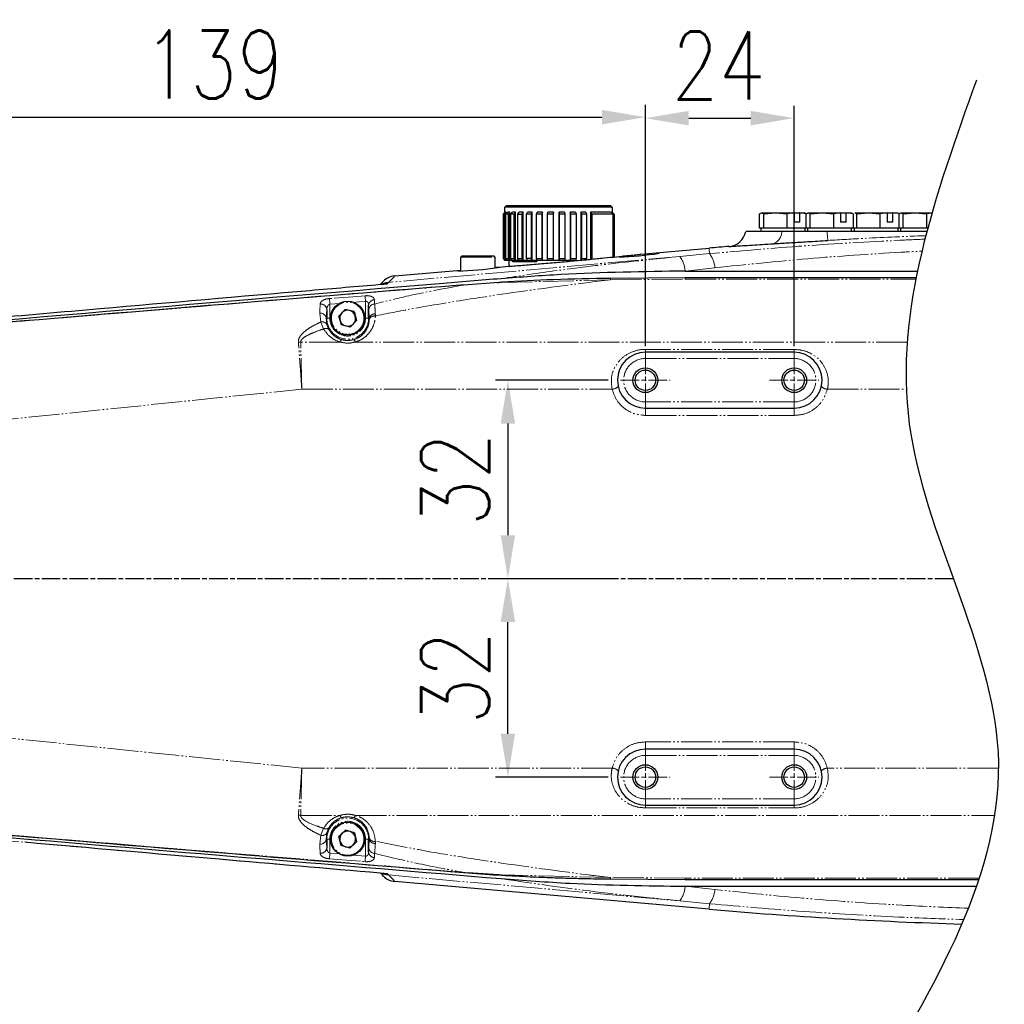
# Model space of a CAD drawing. Header units: millimetres. Extents: x 0 to 7327, y -11399 to -6123.
# Tile 72 of 87: x 2701 to 3177, y -7410 to -6933. Entities that reach past the tile are written whole.
import ezdxf

# ---------------------------------------------------------------- set-up
doc = ezdxf.new("R2010")
doc.units = ezdxf.units.MM
doc.linetypes.add('AM_ISO08W050', pattern=[18, 12, -1.5, 3, -1.5])
doc.linetypes.add('PHANTOM', pattern=[26.5, 20, -1.5, 1, -1.5, 1, -1.5])
for name, color, linetype, lineweight in [('AM_5', 3, 'Continuous', 25), ('AM_7', 4, 'AM_ISO08W050', 25), ('Center', 4, 'AM_ISO08W050', 13), ('LineThick', 7, 'Continuous', 30)]:
    doc.layers.add(name, color=color, linetype=linetype, lineweight=lineweight)
doc.styles.add('HHI_Dims', font='simplex.shx', dxfattribs={"width": 0.8, "bigfont": 'whgtxt.shx'})
doc.dimstyles.new('HHI_Standard$0', dxfattribs={"dimtxt": 3.5, "dimasz": 3.5, "dimexe": 1, "dimexo": 1, "dimgap": 1.5, "dimtad": 1, "dimdec": 0, "dimdsep": 46, "dimtxsty": 'HHI_Dims', "dimcen": 0, "dimclrd": 1, "dimclre": 1, "dimclrt": 1, "dimadec": 3, "dimazin": 2, "dimtp": 0.1, "dimtm": 0.1, "dimtfac": 0.65, "dimtdec": 0, "dimtmove": 0, "dimatfit": 3, "dimldrblk": 'OPEN30', "dimfxl": 1, "dimlwd": -1, "dimlwe": -1, "dimarcsym": 1})

# ---------------------------------------------------------------- blocks, each defined once
blk = doc.blocks.new('A$C5E955B68')
at = {"color": 7, "linetype": 'Continuous', "lineweight": 25}
for p, q in [((889.74, 578.48), (890.54, 579.28)), ((889.74, 575.08), (889.74, 578.48)), ((958.94, 578.48), (889.74, 578.48)), ((949.27, 579.28), (890.54, 579.28)), ((958.14, 579.28), (949.27, 579.28)), ((958.14, 579.28), (958.94, 578.48)), ((958.94, 578.48), (958.94, 575.08)), ((889.74, 575.08), (888.54, 573.88)), ((888.54, 573.88), (888.54, 545.28)), ((888.78, 573.88), (889.97, 575.08)), ((889.38, 573.88), (888.78, 573.88)), ((888.78, 545.28), (888.78, 573.88)), ((890.56, 575.08), (889.38, 573.88)), ((889.38, 573.88), (889.38, 545.28)), ((889.74, 574.86), (889.74, 575.08)), ((890.56, 575.08), (889.97, 575.08)), ((890.42, 573.88), (891.54, 575.08)), ((891.74, 573.88), (890.42, 573.88)), ((890.42, 545.28), (890.42, 573.88)), ((890.56, 574.04), (890.56, 575.08)), ((892.86, 575.08), (891.54, 575.08)), ((892.86, 575.08), (891.74, 573.88)), ((891.74, 573.88), (891.74, 545.28)), ((892.86, 544.08), (892.86, 575.08)), ((893.54, 573.88), (894.54, 575.08)), ((895.53, 573.88), (893.54, 573.88)), ((893.54, 545.28), (893.54, 573.88)), ((896.53, 575.08), (894.54, 575.08)), ((896.53, 575.08), (895.53, 573.88)), ((895.53, 573.88), (895.53, 545.28)), ((896.53, 544.08), (896.53, 575.08)), ((898.01, 573.88), (898.85, 575.08)), ((898.01, 573.88), (900.58, 573.88)), ((898.01, 545.28), (898.01, 573.88)), ((901.42, 575.08), (898.85, 575.08)), ((901.42, 575.08), (900.58, 573.88)), ((900.58, 573.88), (900.58, 545.28)), ((901.42, 544.08), (901.42, 575.08)), ((903.63, 573.88), (904.27, 575.08)), ((906.66, 573.88), (903.63, 573.88)), ((903.63, 545.28), (903.63, 573.88)), ((907.31, 575.08), (904.27, 575.08)), ((907.31, 575.08), (906.66, 573.88)), ((906.66, 573.88), (906.66, 545.28)), ((907.31, 544.08), (907.31, 575.08)), ((910.15, 573.88), (910.57, 575.08)), ((913.52, 573.88), (910.15, 573.88)), ((910.15, 545.28), (910.15, 573.88)), ((913.94, 575.08), (910.57, 575.08)), ((913.94, 575.08), (913.52, 573.88)), ((913.52, 573.88), (913.52, 545.28)), ((913.94, 544.08), (913.94, 575.08)), ((917.29, 573.88), (917.47, 575.08)), ((920.85, 573.88), (917.29, 573.88)), ((917.29, 545.28), (917.29, 573.88)), ((921.03, 575.08), (917.47, 575.08)), ((921.03, 575.08), (920.85, 573.88)), ((920.85, 573.88), (920.85, 545.28)), ((921.03, 544.08), (921.03, 575.08)), ((924.67, 575.08), (924.67, 544.08)), ((928.26, 575.08), (924.67, 575.08)), ((924.74, 573.88), (924.67, 575.08)), ((928.34, 573.88), (924.74, 573.88)), ((924.74, 545.28), (924.74, 573.88)), ((928.26, 575.08), (928.34, 573.88)), ((928.34, 573.88), (928.34, 545.28)), ((931.86, 575.08), (931.86, 544.08)), ((935.33, 575.08), (931.86, 575.08)), ((932.18, 573.88), (931.86, 575.08)), ((935.65, 573.88), (932.18, 573.88)), ((932.18, 545.28), (932.18, 573.88)), ((935.33, 575.08), (935.65, 573.88)), ((935.65, 573.88), (935.65, 545.28)), ((938.71, 575.08), (938.71, 544.08)), ((941.91, 575.08), (938.71, 575.08)), ((939.27, 573.88), (938.71, 575.08)), ((942.46, 573.88), (939.27, 573.88)), ((939.27, 545.28), (939.27, 573.88)), ((941.91, 575.08), (942.46, 573.88)), ((942.46, 573.88), (942.46, 545.28)), ((944.94, 575.08), (944.94, 544.79)), ((958.25, 575.08), (944.94, 575.08)), ((946.02, 573.88), (944.94, 575.08)), ((959.33, 573.88), (946.02, 573.88)), ((946.02, 545.28), (946.02, 573.88)), ((958.25, 575.08), (959.33, 573.88)), ((958.79, 575.08), (958.79, 574.49)), ((958.79, 575.08), (958.94, 575.08)), ((959.99, 573.88), (958.79, 575.08)), ((958.94, 575.08), (960.14, 573.88)), ((959.33, 573.88), (959.33, 546.2)), ((959.99, 546.27), (959.99, 573.88)), ((959.99, 573.88), (960.14, 573.88)), ((960.14, 573.88), (960.14, 546.28)), ((1053.97, 574.18), (1055.35, 574.76)), ((1053.97, 564.76), (1053.97, 574.18)), ((1055.35, 574.76), (1056.72, 574.18)), ((1055.35, 574.76), (1064.31, 574.76)), ((1056.72, 574.18), (1064.31, 574.76)), ((1056.72, 564.76), (1056.72, 574.18)), ((1064.31, 574.76), (1071.9, 574.18)), ((1064.31, 574.76), (1076.13, 574.76)), ((1076.26, 574.71), (1071.9, 574.18)), ((1071.9, 564.76), (1071.9, 574.18)), ((1076.13, 574.76), (1076.26, 574.71)), ((1076.13, 574.76), (1079.82, 574.76)), ((1076.26, 574.71), (1076.26, 568.76)), ((1079.95, 574.71), (1079.82, 574.76)), ((1079.82, 574.76), (1083.13, 574.76)), ((1084.31, 574.18), (1079.95, 574.71)), ((1079.95, 568.76), (1079.95, 574.71)), ((1084.14, 574.25), (1082.94, 574.76)), ((1083.97, 574.18), (1085.35, 574.76)), ((1083.97, 564.76), (1083.97, 574.18)), ((1085.35, 574.76), (1086.72, 574.18)), ((1085.35, 574.76), (1094.31, 574.76)), ((1086.72, 574.18), (1094.31, 574.76)), ((1086.72, 564.76), (1086.72, 574.18)), ((1094.31, 574.76), (1101.9, 574.18)), ((1094.31, 574.76), (1106.13, 574.76)), ((1106.26, 574.71), (1101.9, 574.18)), ((1101.9, 564.76), (1101.9, 574.18)), ((1106.13, 574.76), (1106.26, 574.71)), ((1106.13, 574.76), (1109.82, 574.76)), ((1106.26, 574.71), (1106.26, 568.76)), ((1109.95, 574.71), (1109.82, 574.76)), ((1109.82, 574.76), (1113.13, 574.76)), ((1114.31, 574.18), (1109.95, 574.71)), ((1109.95, 568.76), (1109.95, 574.71)), ((1114.31, 574.18), (1112.94, 574.76)), ((1114.31, 574.18), (1114.31, 564.76)), ((1115.35, 574.76), (1116.72, 574.18)), ((1115.35, 574.76), (1124.31, 574.76)), ((1116.72, 574.18), (1124.31, 574.76)), ((1116.72, 564.76), (1116.72, 574.18)), ((1124.31, 574.76), (1131.9, 574.18)), ((1124.31, 574.76), (1136.13, 574.76)), ((1136.26, 574.71), (1131.9, 574.18)), ((1131.9, 564.76), (1131.9, 574.18)), ((1136.13, 574.76), (1136.26, 574.71)), ((1136.13, 574.76), (1139.82, 574.76)), ((1136.26, 574.71), (1136.26, 568.76)), ((1139.95, 574.71), (1139.82, 574.76)), ((1139.82, 574.76), (1143.13, 574.76)), ((1143.99, 574.22), (1139.95, 574.71)), ((1139.95, 568.76), (1139.95, 574.71)), ((1143.97, 574.18), (1145.35, 574.76)), ((1143.97, 564.76), (1143.97, 574.18)), ((1145.35, 574.76), (1146.72, 574.18)), ((1145.35, 574.76), (1154.31, 574.76)), ((1146.72, 574.18), (1154.31, 574.76)), ((1146.72, 564.76), (1146.72, 574.18)), ((1154.31, 574.76), (1161.9, 574.18)), ((1154.31, 574.76), (1165.26, 574.76)), ((1165.21, 574.58), (1161.9, 574.18)), ((1161.9, 564.76), (1161.9, 574.18)), ((1079.95, 568.76), (1076.26, 568.76)), ((1109.95, 568.76), (1106.26, 568.76)), ((1139.95, 568.76), (1136.26, 568.76)), ((1055.35, 564.76), (1053.97, 564.76)), ((1055.14, 562.76), (1055.14, 564.76)), ((1056.72, 564.76), (1055.35, 564.76)), ((1064.31, 564.76), (1056.72, 564.76)), ((1071.9, 564.76), (1064.31, 564.76)), ((1078.11, 564.76), (1071.9, 564.76)), ((1083.97, 564.76), (1078.11, 564.76)), ((1083.14, 564.76), (1083.14, 562.76)), ((1085.35, 564.76), (1083.97, 564.76)), ((1085.14, 562.76), (1085.14, 564.76)), ((1086.72, 564.76), (1085.35, 564.76)), ((1094.31, 564.76), (1086.72, 564.76)), ((1101.9, 564.76), (1094.31, 564.76)), ((1108.11, 564.76), (1101.9, 564.76)), ((1114.31, 564.76), (1108.11, 564.76)), ((1113.14, 564.76), (1113.14, 562.76)), ((1115.35, 564.76), (1114.31, 564.76)), ((1115.14, 562.76), (1115.14, 564.76)), ((1116.72, 564.76), (1115.35, 564.76)), ((1124.31, 564.76), (1116.72, 564.76)), ((1131.9, 564.76), (1124.31, 564.76)), ((1138.11, 564.76), (1131.9, 564.76)), ((1143.97, 564.76), (1138.11, 564.76)), ((1143.14, 564.76), (1143.14, 562.76)), ((1145.35, 564.76), (1143.97, 564.76)), ((1145.14, 562.76), (1145.14, 564.76)), ((1146.72, 564.76), (1145.35, 564.76)), ((1154.31, 564.76), (1146.72, 564.76)), ((1161.9, 564.76), (1154.31, 564.76)), ((1162.48, 564.76), (1161.9, 564.76)), ((882.74, 546.76), (861.94, 546.76)), ((970.28, 546.76), (965.94, 546.76)), ((977.37, 548.06), (1021.4, 551.94)), ((861.34, 537.25), (861.34, 546.16)), ((883.34, 546.16), (883.34, 539.19)), ((888.54, 545.28), (889.74, 544.08)), ((888.78, 545.28), (889.38, 545.28)), ((889.97, 544.08), (888.78, 545.28)), ((889.38, 545.28), (890.56, 544.08)), ((889.74, 544.08), (889.74, 544.31)), ((889.97, 544.08), (889.74, 544.08)), ((890.56, 544.08), (889.97, 544.08)), ((890.42, 545.28), (891.74, 545.28)), ((891.54, 544.08), (890.42, 545.28)), ((890.56, 544.08), (890.56, 545.13)), ((891.54, 544.08), (890.56, 544.08)), ((892.86, 544.08), (891.54, 544.08)), ((891.74, 545.28), (892.86, 544.08)), ((892.54, 540.28), (892.54, 544.08)), ((894.54, 544.08), (892.86, 544.08)), ((893.54, 545.28), (895.53, 545.28)), ((894.54, 544.08), (893.54, 545.28)), ((896.53, 544.08), (894.54, 544.08)), ((895.15, 543.28), (909.91, 543.28)), ((895.53, 545.28), (896.53, 544.08)), ((898.85, 544.08), (896.53, 544.08)), ((898.01, 545.28), (900.58, 545.28)), ((898.85, 544.08), (898.01, 545.28)), ((901.42, 544.08), (898.85, 544.08)), ((900.58, 545.28), (901.42, 544.08)), ((904.27, 544.08), (901.42, 544.08)), ((906.66, 545.28), (903.63, 545.28)), ((904.27, 544.08), (903.63, 545.28)), ((907.31, 544.08), (904.27, 544.08)), ((906.66, 545.28), (907.31, 544.08)), ((910.57, 544.08), (907.31, 544.08)), ((910.15, 545.28), (913.52, 545.28)), ((910.57, 544.08), (910.15, 545.28)), ((913.94, 544.08), (910.57, 544.08)), ((913.52, 545.28), (913.94, 544.08)), ((917.47, 544.08), (913.94, 544.08)), ((917.29, 545.28), (920.85, 545.28)), ((917.47, 544.08), (917.29, 545.28)), ((921.03, 544.08), (917.47, 544.08)), ((920.85, 545.28), (921.03, 544.08)), ((924.67, 544.08), (921.03, 544.08)), ((924.67, 544.08), (924.74, 545.28)), ((928.26, 544.08), (924.67, 544.08)), ((924.74, 545.28), (928.34, 545.28)), ((928.34, 545.28), (928.26, 544.08)), ((931.86, 544.08), (928.26, 544.08)), ((931.86, 544.08), (932.18, 545.28)), ((935.33, 544.08), (931.86, 544.08)), ((932.18, 545.28), (935.65, 545.28)), ((935.65, 545.28), (935.33, 544.08)), ((938.71, 544.08), (939.27, 545.28)), ((939.27, 545.28), (942.46, 545.28)), ((942.46, 545.28), (941.91, 544.08)), ((818.81, 534.1), (861.34, 537.84)), ((1005.94, 537.2), (1155.88, 537.2)), ((811.37, 530.63), (809.55, 528.81)), ((863.22, 528.4), (885.73, 530.11)), ((885.73, 530.12), (887.59, 530.23)), ((957.79, 532.65), (1005.94, 532.94)), ((1005.92, 532.94), (1155.02, 532.94)), ((801.83, 506.76), (801.83, 515.16)), ((774.86, 512.42), (774.86, 506.76)), ((786.67, 512.43), (782.6, 508.15)), ((784.27, 502.48), (782.6, 508.15)), ((792.42, 511.04), (786.67, 512.43)), ((792.42, 511.04), (794.09, 505.37)), ((790.01, 501.09), (784.27, 502.48)), ((790.01, 501.09), (794.09, 505.37)), ((1076.34, 484.76), (980.34, 484.76)), ((980.34, 448.76), (1076.34, 448.76)), ((1076.34, 228.76), (980.34, 228.76)), ((980.34, 192.76), (1076.34, 192.76)), ((787, 176.52), (782.68, 172.47)), ((784.03, 166.72), (782.68, 172.47)), ((792.66, 174.8), (787, 176.52)), ((792.66, 174.8), (794, 169.05)), ((774.86, 170.76), (774.86, 165.1)), ((789.69, 165), (784.03, 166.72)), ((789.69, 165), (794, 169.05)), ((801.83, 162.36), (801.83, 170.76)), ((887.59, 147.29), (885.73, 147.4)), ((1021.4, 125.58), (818.81, 143.42)), ((1005.94, 144.58), (957.79, 144.87)), ((1195.33, 144.58), (1005.92, 144.58)), ((1005.94, 140.32), (1193.89, 140.32))]:
    blk.add_line(p, q, dxfattribs=at)
at = {"color": 8, "linetype": 'PHANTOM', "lineweight": 18}
for p, q in [((1002.52, 546.62), (814.59, 529.87)), ((1021.71, 548.42), (1002.52, 546.62)), ((861.34, 546.16), (882.67, 546.16)), ((882.67, 546.16), (883.34, 546.16)), ((1005.94, 537.2), (1006.02, 537.21)), ((1006.02, 537.21), (1025.21, 539.33)), ((812.23, 529.42), (810.7, 528.83)), ((813.9, 529.03), (814.59, 529.87)), ((863.24, 528.22), (885.76, 529.68)), ((885.76, 529.68), (887.62, 529.78)), ((887.62, 529.78), (957.83, 531.6)), ((957.83, 531.6), (1005.94, 531.9)), ((1005.94, 531.9), (1154.81, 531.9)), ((776.85, 515.82), (783.39, 516.34)), ((776.85, 506.76), (776.85, 515.82)), ((791.7, 517.01), (799.83, 517.66)), ((799.83, 517.66), (799.83, 506.76)), ((801.83, 515.16), (801.97, 512.6)), ((805.72, 515.93), (805.56, 518.62)), ((770.32, 509.95), (770.94, 504.3)), ((774.55, 506.76), (774.86, 512.42)), ((801.97, 512.6), (802.22, 506.76)), ((806.21, 508.2), (806.18, 509.47)), ((770.94, 504.3), (772.83, 499.82)), ((774.86, 506.76), (774.55, 506.76)), ((774.97, 502.59), (774.55, 506.76)), ((774.86, 506.76), (776.85, 506.76)), ((776.25, 499.43), (774.97, 502.59)), ((801.83, 506.76), (799.83, 506.76)), ((801.83, 506.76), (802.22, 506.76)), ((802.22, 506.76), (802.22, 505.87)), ((783.39, 491.42), (758, 491.42)), ((1149.25, 491.42), (793.29, 491.42)), ((980.34, 484.76), (980.34, 486.66)), ((1076.34, 486.66), (980.34, 486.66)), ((980.34, 480.76), (980.34, 484.76)), ((1076.34, 484.76), (1076.34, 486.66)), ((1076.34, 480.76), (1076.34, 484.76)), ((980.34, 480.76), (1076.34, 480.76)), ((424.34, 426.67), (758.74, 460.98)), ((758.74, 460.98), (958.91, 460.98)), ((1097.77, 460.98), (1148.66, 460.98)), ((980.34, 448.76), (980.34, 452.76)), ((1076.34, 452.76), (980.34, 452.76)), ((1076.34, 448.76), (1076.34, 452.76)), ((980.34, 444.06), (980.34, 448.76)), ((1076.34, 444.06), (1076.34, 448.76)), ((980.34, 444.06), (1076.34, 444.06)), ((758.74, 216.54), (424.34, 250.85)), ((1076.34, 233.46), (980.34, 233.46)), ((980.34, 233.46), (980.34, 228.76)), ((980.34, 224.76), (980.34, 228.76)), ((1076.34, 228.76), (1076.34, 233.46)), ((1076.34, 224.76), (1076.34, 228.76)), ((980.34, 224.76), (1076.34, 224.76)), ((958.91, 216.54), (758.74, 216.54)), ((1208.06, 216.54), (1097.77, 216.54)), ((1076.34, 196.76), (980.34, 196.76)), ((980.34, 192.76), (980.34, 196.76)), ((980.34, 190.86), (980.34, 192.76)), ((980.34, 190.86), (1076.34, 190.86)), ((1076.34, 192.76), (1076.34, 196.76)), ((1076.34, 192.76), (1076.34, 190.86)), ((758, 186.1), (783.39, 186.1)), ((793.29, 186.1), (1205.58, 186.1)), ((774.97, 174.93), (776.25, 178.09)), ((863.24, 149.3), (569.32, 173.4)), ((770.94, 173.22), (770.32, 167.57)), ((772.83, 177.69), (770.94, 173.22)), ((774.55, 170.76), (774.97, 174.93)), ((802.22, 171.65), (802.22, 170.76)), ((774.86, 170.76), (774.55, 170.76)), ((774.86, 165.1), (774.55, 170.76)), ((774.86, 170.76), (776.85, 170.76)), ((776.85, 161.7), (776.85, 170.76)), ((801.83, 170.76), (799.83, 170.76)), ((799.83, 170.76), (799.83, 159.86)), ((801.83, 170.76), (802.22, 170.76)), ((802.22, 170.76), (801.97, 164.92)), ((806.18, 168.04), (806.21, 169.32)), ((783.02, 161.21), (776.85, 161.7)), ((799.83, 159.86), (792.1, 160.48)), ((801.97, 164.92), (801.83, 162.36)), ((805.56, 158.9), (805.72, 161.59)), ((814.59, 147.65), (813.9, 148.49)), ((814.59, 147.65), (1002.52, 130.9)), ((885.76, 147.84), (863.24, 149.3)), ((887.62, 147.74), (885.76, 147.84)), ((957.83, 145.92), (887.62, 147.74)), ((1005.94, 145.62), (957.83, 145.92)), ((1195.68, 145.62), (1005.94, 145.62)), ((1006.02, 140.31), (1005.94, 140.32)), ((1025.21, 138.19), (1006.02, 140.31)), ((1002.52, 130.9), (1021.71, 129.1))]:
    blk.add_line(p, q, dxfattribs=at)
at = {"color": 8, "linetype": 'PHANTOM', "lineweight": 18, "flags": 128}
for points in [[(1021.4, 551.94), (1021.46, 551.33), (1021.71, 548.42)], [(814.59, 529.87), (818.04, 533.33), (818.81, 534.1)], [(799.54, 521.29), (791.57, 520.65), (776.56, 519.45)], [(799.54, 521.29), (799.56, 521.01), (799.59, 520.67), (799.62, 520.27), (799.66, 519.82), (799.7, 519.32), (799.74, 518.79), (799.78, 518.23), (799.83, 517.66)], [(776.56, 519.45), (776.58, 519.18), (776.61, 518.84), (776.64, 518.44), (776.68, 517.98), (776.72, 517.48), (776.76, 516.95), (776.81, 516.39), (776.85, 515.82)], [(776.56, 158.07), (776.58, 158.34), (776.61, 158.68), (776.64, 159.08), (776.68, 159.54), (776.72, 160.04), (776.76, 160.57), (776.81, 161.13), (776.85, 161.7)], [(799.54, 156.23), (799.56, 156.51), (799.59, 156.85), (799.62, 157.25), (799.66, 157.7), (799.7, 158.2), (799.74, 158.73), (799.78, 159.29), (799.83, 159.86)], [(776.56, 158.07), (784.54, 157.43), (799.54, 156.23)], [(818.81, 143.42), (818.04, 144.19), (814.59, 147.65)], [(863.24, 149.3), (863.22, 149.04), (863.21, 149)], [(1021.71, 129.1), (1021.46, 126.19), (1021.4, 125.58)]]:
    blk.add_lwpolyline(points, dxfattribs=at)
at = {"color": 7, "linetype": 'Continuous', "lineweight": 25, "flags": 128}
for points in [[(863.24, 528.22), (863.22, 528.48), (863.21, 528.52)], [(810.08, 148.18), (810.89, 147.37), (811.37, 146.89)]]:
    blk.add_lwpolyline(points, dxfattribs=at)
at = {"color": 7, "linetype": 'Continuous', "lineweight": 25}
for centre, radius in [((788.34, 506.76), 11), ((980.34, 466.76), 8), ((980.34, 466.76), 6.6), ((1076.34, 466.76), 8), ((1076.34, 466.76), 6.6), ((980.34, 210.76), 8), ((980.34, 210.76), 6.6), ((1076.34, 210.76), 8), ((1076.34, 210.76), 6.6), ((788.34, 170.76), 11)]:
    blk.add_circle(centre, radius, dxfattribs=at)
at = {"color": 8, "linetype": 'PHANTOM', "lineweight": 18}
for centre in [(788.34, 506.76), (788.34, 170.76)]:
    blk.add_circle(centre, 10.4, dxfattribs=at)
at = {"color": 7, "linetype": 'Continuous', "lineweight": 25}
for centre, radius, start, end in [((1033.34, 565.01), 12, 273.5245, 349.33015), ((1267.05, -2237.26), 2800, 94.76486, 95.03327), ((861.94, 546.16), 0.6, 90, 180), ((882.74, 546.16), 0.6, 0, 90), ((957.64, 759.04), 212.76, 271.53651, 278.52776), ((819.86, 522.14), 12, 97.88053, 135), ((853.65, 749.76), 212.63, 271.53456, 278.52977), ((788.34, 506.76), 5.12, 136.41984, 196.41984), ((788.34, 506.76), 5.12, 76.41984, 136.41984), ((788.34, 506.76), 5.12, 16.41984, 76.41984), ((788.34, 506.76), 5.12, 316.41984, 16.41984), ((788.34, 506.76), 5.12, 196.41984, 256.41984), ((788.34, 506.76), 5.12, 256.41984, 316.41984), ((980.34, 466.76), 18, 90, 270), ((1076.34, 466.76), 18, 270, 90), ((980.34, 210.76), 18, 90, 270), ((1076.34, 210.76), 18, 270, 90), ((788.34, 170.76), 5.12, 133.14413, 193.14413), ((788.34, 170.76), 5.12, 73.14413, 133.14413), ((788.34, 170.76), 5.12, 13.14413, 73.14413), ((788.34, 170.76), 5.12, 313.14413, 13.14413), ((788.34, 170.76), 5.12, 193.14413, 253.14413), ((788.34, 170.76), 5.12, 253.14413, 313.14413), ((819.86, 155.38), 12, 225, 264.45556), ((1267.05, 2914.78), 2800, 264.9669, 268.3095)]:
    blk.add_arc(centre, radius, start, end, dxfattribs=at)
at = {"color": 8, "linetype": 'PHANTOM', "lineweight": 18}
for centre, radius, start, end in [((1060, 562.65), 8.33, 289.42498, 0.76011), ((1203.89, 568.32), 106.44, 182.99556, 186.13707), ((987.6, 535.71), 18.48, 4.63905, 36.18696), ((1007.89, 537.87), 17.38, 4.79238, 37.35972), ((805.76, 549.16), 20.77, 283.53798, 288.13903), ((815.6, 517.96), 11.95, 94.84679, 106.38728), ((770.99, 512.04), 3.88, 5.61092, 95.98029), ((805.62, 514.82), 3.8, 90.91099, 174.90077), ((805.7, 512.18), 3.75, 89.77946, 173.54105), ((770.79, 506.17), 3.81, 8.93867, 97.09127), ((805.75, 505.85), 3.65, 83.3495, 165.52205), ((805.6, 504.66), 3.59, 80.26259, 160.45787), ((771.9, 500.97), 3.47, 27.82067, 105.93589), ((788.34, 506.76), 13.49, 180, 0), ((788.34, 506.76), 11.49, 180, 0), ((774.26, 497.22), 2.97, 47.99837, 118.85094), ((760.27, 423.55), 67.91, 91.91771, 93.16162), ((785.75, 490.88), 2.42, 121.92096, 167.13705), ((790.94, 490.88), 2.41, 12.84863, 58.09336), ((980.34, 466.76), 14, 90, 270), ((1076.34, 466.76), 14, 270, 90), ((958.59, 466.99), 6.02, 273.08634, 314.50578), ((1098.1, 466.99), 6.02, 225.4938, 266.91537), ((980.34, 210.76), 14, 90, 270), ((1076.34, 210.76), 14, 270, 90), ((958.59, 210.53), 6.02, 45.49422, 86.91366), ((1098.1, 210.53), 6.02, 93.08463, 134.5062), ((760.27, 253.97), 67.91, 266.83838, 268.08229), ((788.34, 170.76), 13.49, 360, 180), ((785.75, 186.64), 2.41, 192.84881, 238.10172), ((790.94, 186.64), 2.41, 301.88397, 347.1655), ((774.26, 180.3), 2.97, 241.15386, 311.99684), ((788.34, 170.76), 11.49, 360, 180), ((771.9, 176.55), 3.47, 254.05442, 332.18328), ((805.6, 172.85), 3.59, 199.53705, 279.74249), ((770.79, 171.35), 3.81, 262.90873, 351.06133), ((805.75, 171.67), 3.65, 194.48463, 276.64383), ((770.99, 165.48), 3.88, 264.01439, 354.3944), ((805.62, 162.7), 3.8, 185.09961, 269.09256), ((805.7, 165.34), 3.75, 186.45864, 270.21677), ((806.04, 129.35), 19.74, 71.73925, 76.51369), ((815.6, 159.58), 11.97, 253.62252, 265.14341), ((987.6, 141.81), 18.48, 323.81481, 355.36012), ((1007.89, 139.65), 17.38, 322.64088, 355.20802)]:
    blk.add_arc(centre, radius, start, end, dxfattribs=at)
at = {"color": 1}
blk.add_spline([(1193.95, 660.42), (1150.58, 438.58), (1207.81, 226.86), (1121.24, 0)], degree=3, dxfattribs=at)
at = {"color": 7, "linetype": 'Continuous', "lineweight": 25}
for points, knots in [([(1068.33, 562.76), (1065.91, 562.76), (1061.06, 562.76), (1055.1, 562.76), (1050.35, 562.76), (1047.07, 562.76), (1045.31, 562.76), (1045.3, 562.76), (1045.3, 562.76)], [0, 0, 0, 0, 0.1770651, 0.3541188, 0.5308217, 0.7075149, 0.8818446, 1, 1, 1, 1]), ([(1097.6, 562.76), (1094.62, 562.76), (1088.56, 562.76), (1078.46, 562.76), (1072.07, 562.76), (1068.33, 562.76)], [0, 0, 0, 0, 0.28777, 0.583895, 1, 1, 1, 1]), ([(1034.47, 553.06), (1034.43, 553.06), (1034.15, 553.04), (1035.37, 553.11), (1038.18, 553.29), (1042.92, 553.58), (1050.44, 554.04), (1058.04, 554.5), (1062.77, 554.79)], [0, 0, 0, 0, 0.028566, 0.197294, 0.370914, 0.539651, 0.713269, 1, 1, 1, 1]), ([(1062.77, 554.79), (1063.57, 554.84), (1067.31, 555.07), (1074.58, 555.51), (1085.64, 556.19), (1093.65, 556.68), (1098.07, 556.94)], [0, 0, 0, 0, 0.076666, 0.357331, 0.646248, 1, 1, 1, 1]), ([(883.34, 539.58), (884.32, 539.65), (887.44, 539.88), (894.32, 540.41), (903.52, 541.14), (913.61, 541.97), (924.05, 542.87), (934.51, 543.81), (944.56, 544.75), (953.83, 545.65), (961.96, 546.46), (968.65, 547.15), (973.59, 547.66), (976.77, 548), (977.17, 548.04), (977.37, 548.06)], [0, 0, 0, 0, 0.036371, 0.116576, 0.197047, 0.277063, 0.357543, 0.437628, 0.517986, 0.598354, 0.678491, 0.759036, 0.839145, 0.919675, 1, 1, 1, 1]), ([(893.95, 544.08), (894.21, 543.76), (894.56, 543.33), (895.03, 543.29), (895.15, 543.28)], [0, 0, 0, 0, 0.736179, 1, 1, 1, 1]), ([(897.54, 543.28), (897.25, 543.33), (896.84, 543.39), (896.58, 543.92), (896.5, 544.08)], [0, 0, 0, 0, 0.702541, 1, 1, 1, 1]), ([(909.91, 543.28), (909.99, 543.29), (910.16, 543.31), (910.37, 543.45), (910.53, 543.65), (910.62, 543.88), (910.63, 544.02), (910.63, 544.08)], [0, 0, 0, 0, 0.214595, 0.42918, 0.643813, 0.858513, 1, 1, 1, 1]), ([(1005.94, 537.2), (979.26, 536.79), (939.67, 536.2), (900.2, 533.23), (887.33, 532.26)], [0, 0, 0, 0, 0.674051, 1, 1, 1, 1]), ([(887.33, 532.26), (874.07, 531.17), (717.49, 518.29), (560.95, 504.93), (417.67, 492.71)], [0, 0, 0, 0, 0.084689, 1, 1, 1, 1]), ([(417.84, 491.54), (422.06, 491.9), (532.11, 501.29), (680.56, 513.73), (824.83, 525.38), (863.22, 528.48)], [0, 0, 0, 0, 0.028405, 0.741446, 1, 1, 1, 1]), ([(481.55, 500.17), (530.55, 504.46), (624.72, 512.71), (734, 522.17), (795.78, 527.48), (812.4, 528.9), (813.9, 529.03)], [0, 0, 0, 0, 0.442369, 0.85007, 0.98642, 1, 1, 1, 1]), ([(809.34, 528.79), (809.48, 528.8), (810.02, 528.81), (810.36, 528.91), (810.61, 528.98)], [0, 0, 0, 0, 0.273436, 1, 1, 1, 1]), ([(810.65, 528.97), (810.66, 528.98), (810.68, 528.98), (810.65, 528.97), (810.64, 528.97)], [0, 0, 0, 0, 0.588241, 1, 1, 1, 1]), ([(887.59, 530.23), (898.74, 530.82), (922.12, 532.07), (945.54, 532.45), (957.79, 532.65)], [0, 0, 0, 0, 0.476832, 1, 1, 1, 1]), ([(417.67, 184.81), (470.81, 180.26), (627.34, 166.85), (783.91, 153.85), (887.33, 145.26)], [0, 0, 0, 0, 0.339469, 1, 1, 1, 1]), ([(863.21, 149), (769.56, 156.61), (671.99, 164.52), (574.44, 172.77), (570.52, 173.1)], [0, 0, 0, 0, 0.9597762, 1, 1, 1, 1]), ([(809.33, 148.84), (774.75, 151.79), (698.35, 158.3), (621.98, 165.04), (580.17, 168.73)], [0, 0, 0, 0, 0.452619, 1, 1, 1, 1]), ([(810.88, 148.49), (810.68, 148.55), (810.27, 148.67), (809.6, 148.68), (809.27, 148.69)], [0, 0, 0, 0, 0.508474, 1, 1, 1, 1]), ([(885.73, 147.4), (885.54, 147.41), (878.03, 147.85), (870.53, 148.44), (863.22, 149.02)], [0, 0, 0, 0, 0.025025, 1, 1, 1, 1]), ([(957.79, 144.87), (954.14, 144.92), (947.91, 144.99), (939.23, 145.17), (930.52, 145.39), (919.49, 145.74), (904.77, 146.33), (893.73, 146.95), (887.59, 147.29)], [0, 0, 0, 0, 0.15559, 0.266133, 0.370833, 0.527743, 0.737432, 1, 1, 1, 1]), ([(887.33, 145.26), (902.1, 144.16), (941.58, 141.23), (981.17, 140.67), (1005.94, 140.32)], [0, 0, 0, 0, 0.374128, 1, 1, 1, 1])]:
    blk.add_open_spline(points, degree=3, knots=knots, dxfattribs=at)
blk.add_open_spline([(1161.95, 562.76), (1140.5, 562.76), (1119.05, 562.76), (1097.6, 562.76)], degree=3, dxfattribs=at)
at = {"color": 8, "linetype": 'PHANTOM', "lineweight": 18}
for points, knots in [([(1098.07, 556.94), (1106.02, 557.41), (1127.06, 558.64), (1148.12, 559.52), (1161.22, 559.98)], [0, 0, 0, 0, 0.1873352, 0.4957392, 0.4957392, 0.4957392, 0.4957392]), ([(1160.65, 557.75), (1155.23, 557.53), (1129.28, 556.38), (1082.88, 553.74), (1042.1, 550.19), (1021.71, 548.42)], [0.4323875, 0.4323875, 0.4323875, 0.4323875, 0.4986075, 0.7492982, 1, 1, 1, 1]), ([(1002.52, 546.62), (976.18, 543.87), (937.61, 539.83), (899.43, 534.08), (887.33, 532.26)], [0, 0, 0, 0, 0.683111, 1, 1, 1, 1]), ([(1025.21, 539.33), (1045.14, 541.37), (1085, 545.47), (1129.63, 548.48), (1154.24, 549.79), (1158.74, 550.01)], [0, 0, 0, 0, 0.2491312, 0.4982475, 0.5539901, 0.5539901, 0.5539901, 0.5539901]), ([(417.86, 491.39), (515.81, 499.64), (664.25, 512.14), (812.73, 524.14), (863.24, 528.22)], [0, 0, 0, 0, 0.659867, 1, 1, 1, 1]), ([(863.24, 528.22), (851.88, 526.13), (832.52, 522.57), (813.56, 517.87), (805.72, 515.93)], [0, 0, 0, 0, 0.586645, 1, 1, 1, 1]), ([(806.21, 508.2), (806.38, 508.24), (814.96, 510.04), (836.16, 514.09), (876.21, 520.69), (918.19, 526.64), (947.53, 530.31), (957.83, 531.6)], [0, 0, 0, 0, 0.003435, 0.172006, 0.42312, 0.797392, 1, 1, 1, 1]), ([(809.34, 528.7), (810.44, 528.81), (811.92, 528.97), (813.44, 529.02), (813.87, 529.03), (813.9, 529.03)], [0, 0, 0, 0, 0.718848, 0.977963, 1, 1, 1, 1]), ([(813.9, 529.03), (813.9, 529.03), (813.82, 529.09), (813.3, 529.4), (812.72, 529.41), (812.23, 529.42)], [0, 0, 0, 0, 0.009284, 0.155536, 1, 1, 1, 1]), ([(885.76, 529.68), (885.75, 529.8), (885.74, 530.06), (885.73, 530.1), (885.73, 530.12)], [0, 0, 0, 0, 0.476632, 1, 1, 1, 1]), ([(887.62, 529.78), (887.61, 529.89), (887.59, 530.14), (887.59, 530.28), (887.59, 530.23), (887.59, 530.23)], [0, 0, 0, 0, 0.470877, 0.990565, 1, 1, 1, 1]), ([(957.83, 531.6), (957.82, 531.78), (957.81, 532.15), (957.8, 532.5), (957.79, 532.67), (957.79, 532.63), (957.79, 532.63)], [0, 0, 0, 0, 0.287282, 0.599455, 0.930711, 1, 1, 1, 1]), ([(1005.94, 531.9), (1005.94, 532.08), (1005.94, 532.44), (1005.94, 532.77), (1005.94, 532.94), (1005.94, 532.92), (1005.94, 532.92)], [0, 0, 0, 0, 0.290383, 0.580733, 0.871092, 1, 1, 1, 1]), ([(805.56, 518.62), (805.48, 518.99), (805.32, 519.69), (804.39, 520.51), (803.06, 521.06), (801.39, 521.35), (800.16, 521.31), (799.54, 521.29)], [0, 0, 0, 0, 0.229051, 0.43699, 0.628835, 0.815471, 1, 1, 1, 1]), ([(770.58, 515.9), (770.52, 514.54), (770.42, 512.68), (770.34, 510.52), (770.32, 509.95)], [0, 0, 0, 0, 0.735622, 1, 1, 1, 1]), ([(776.56, 519.45), (776.47, 519.44), (775.68, 519.38), (774.11, 519.08), (772.23, 518.3), (770.89, 517.2), (770.69, 516.34), (770.58, 515.9)], [0, 0, 0, 0, 0.027381, 0.235882, 0.472778, 0.73505, 1, 1, 1, 1]), ([(774.86, 512.42), (774.89, 512.83), (774.95, 513.61), (775.37, 514.64), (775.94, 515.35), (776.44, 515.68), (776.72, 515.78), (776.82, 515.81), (776.85, 515.82)], [0, 0, 0, 0, 0.305774, 0.587441, 0.810987, 0.929601, 0.979582, 1, 1, 1, 1]), ([(799.83, 517.66), (799.97, 517.69), (800.17, 517.72), (800.54, 517.67), (800.78, 517.57), (801.13, 517.32), (801.47, 516.9), (801.76, 516.12), (801.8, 515.5), (801.83, 515.16)], [0, 0, 0, 0, 0.099329, 0.145865, 0.265969, 0.301655, 0.486064, 0.716809, 1, 1, 1, 1]), ([(806.18, 509.47), (806.06, 511.36), (805.91, 513.7), (805.75, 515.57), (805.72, 515.93)], [0, 0, 0, 0, 0.802398, 1, 1, 1, 1]), ([(793.29, 491.42), (794.37, 491.8), (797.06, 492.76), (800.81, 495.52), (804.15, 499.77), (805.87, 504.23), (806.12, 507.15), (806.21, 508.2)], [0, 0, 0, 0, 0.133132, 0.333666, 0.565022, 0.843342, 1, 1, 1, 1]), ([(770.94, 504.3), (770.35, 504.03), (768.08, 502.96), (764.75, 501.17), (761.42, 498.95), (759.01, 496.87), (757.51, 495.04), (756.75, 493.38), (756.5, 492.28), (756.52, 491.61), (756.53, 491.35)], [0, 0, 0, 0, 0.091934, 0.350428, 0.534179, 0.668276, 0.820475, 0.891979, 0.958395, 1, 1, 1, 1]), ([(802.22, 505.87), (802.16, 505.06), (801.99, 502.84), (800.69, 499.43), (798.12, 496.15), (795.2, 493.99), (793.06, 493.23), (792.21, 492.93)], [0, 0, 0, 0, 0.161904, 0.446339, 0.677632, 0.872989, 1, 1, 1, 1]), ([(758, 491.42), (758.01, 491.57), (758.03, 491.99), (758.35, 492.67), (759.23, 493.74), (760.84, 494.89), (763.32, 496.23), (766.76, 497.73), (770.07, 498.92), (772.29, 499.65), (772.83, 499.82)], [0, 0, 0, 0, 0.030225, 0.08105, 0.14081, 0.283339, 0.4204, 0.617971, 0.906471, 1, 1, 1, 1]), ([(772.83, 499.82), (773.97, 498.17), (776.05, 495.16), (780.15, 492.51), (782.67, 491.66), (783.39, 491.42)], [0, 0, 0, 0, 0.463991, 0.84598, 1, 1, 1, 1]), ([(784.47, 492.93), (784.17, 493.02), (783.6, 493.2), (781.67, 493.98), (778.68, 495.87), (777.12, 498.16), (776.25, 499.43)], [0, 0, 0, 0, 0.0782989, 0.1495693, 0.5273188, 1, 1, 1, 1]), ([(758.74, 460.98), (758.73, 461.15), (758.41, 465.65), (757.79, 474.44), (757.06, 484.33), (756.65, 489.72), (756.53, 491.35)], [0, 0, 0, 0, 0.015898, 0.413196, 0.822025, 1, 1, 1, 1]), ([(758.74, 460.98), (758.74, 461.15), (758.63, 465.66), (758.42, 474.47), (758.18, 484.38), (758.04, 489.78), (758, 491.42)], [0, 0, 0, 0, 0.015901, 0.413196, 0.822029, 1, 1, 1, 1]), ([(783.39, 491.42), (785.03, 491.05), (788.32, 490.32), (791.63, 491.05), (793.29, 491.42)], [0, 0, 0, 0, 0.495355, 1, 1, 1, 1]), ([(792.21, 492.93), (790.91, 492.65), (788.33, 492.11), (785.75, 492.66), (784.47, 492.93)], [0, 0, 0, 0, 0.504626, 1, 1, 1, 1]), ([(980.34, 486.66), (979.87, 486.65), (976.84, 486.59), (971.12, 485.22), (964.63, 481), (960.21, 475.05), (957.95, 468.12), (958.59, 463.36), (958.91, 460.98)], [0, 0, 0, 0, 0.03539, 0.228664, 0.435372, 0.631871, 0.816052, 1, 1, 1, 1]), ([(1097.77, 460.98), (1098, 462.19), (1098.7, 465.96), (1097.7, 472.29), (1094.18, 478.62), (1089.08, 483.16), (1083.03, 486.09), (1078.58, 486.47), (1076.34, 486.66)], [0, 0, 0, 0, 0.0947678, 0.2947047, 0.4902934, 0.6664091, 0.8321349, 1, 1, 1, 1]), ([(958.91, 460.98), (959.73, 458.58), (961.33, 453.89), (966.53, 448.44), (973.01, 444.76), (977.9, 444.29), (980.34, 444.06)], [0, 0, 0, 0, 0.259316, 0.506713, 0.753165, 1, 1, 1, 1]), ([(1076.34, 444.06), (1078.71, 444.28), (1083.57, 444.73), (1090.12, 448.39), (1095.37, 453.91), (1096.97, 458.62), (1097.77, 460.98)], [0, 0, 0, 0, 0.2387203, 0.4906733, 0.7456599, 1, 1, 1, 1]), ([(980.34, 233.46), (977.98, 233.24), (973.12, 232.79), (966.57, 229.13), (961.31, 223.61), (959.71, 218.9), (958.91, 216.54)], [0, 0, 0, 0, 0.2387239, 0.490673, 0.7456619, 1, 1, 1, 1]), ([(1097.77, 216.54), (1096.95, 218.94), (1095.35, 223.63), (1090.15, 229.08), (1083.68, 232.76), (1078.79, 233.23), (1076.34, 233.46)], [0, 0, 0, 0, 0.2593171, 0.5067172, 0.7531648, 1, 1, 1, 1]), ([(758.74, 216.54), (758.73, 216.37), (758.41, 211.87), (757.79, 203.08), (757.06, 193.19), (756.65, 187.8), (756.53, 186.17)], [0, 0, 0, 0, 0.015898, 0.413196, 0.822025, 1, 1, 1, 1]), ([(758.74, 216.54), (758.74, 216.37), (758.63, 211.86), (758.42, 203.05), (758.18, 193.14), (758.04, 187.74), (758, 186.1)], [0, 0, 0, 0, 0.015901, 0.413196, 0.822029, 1, 1, 1, 1]), ([(958.91, 216.54), (958.69, 215.33), (957.99, 211.56), (958.99, 205.23), (962.51, 198.9), (967.61, 194.36), (973.65, 191.43), (978.1, 191.05), (980.34, 190.86)], [0, 0, 0, 0, 0.094768, 0.294704, 0.490294, 0.666407, 0.832132, 1, 1, 1, 1]), ([(1076.34, 190.86), (1076.81, 190.87), (1079.85, 190.93), (1085.57, 192.3), (1092.06, 196.52), (1096.47, 202.47), (1098.73, 209.4), (1098.09, 214.16), (1097.77, 216.54)], [0, 0, 0, 0, 0.03539, 0.228665, 0.435373, 0.63187, 0.816051, 1, 1, 1, 1]), ([(756.53, 186.17), (756.53, 185.78), (756.52, 184.93), (757.09, 183.18), (758.84, 180.69), (762.14, 177.95), (766.4, 175.4), (769.43, 173.94), (770.94, 173.22)], [0, 0, 0, 0, 0.062034, 0.137667, 0.292372, 0.528003, 0.765039, 1, 1, 1, 1]), ([(772.83, 177.69), (771.36, 178.19), (767.02, 179.65), (761.92, 181.68), (758.78, 184.2), (758.07, 185.33), (758.02, 185.87), (758, 186.1)], [0, 0, 0, 0, 0.25456, 0.754982, 0.894767, 0.954561, 1, 1, 1, 1]), ([(783.39, 186.1), (782.64, 185.85), (780.29, 185.05), (776.71, 182.74), (774.17, 179.93), (773.08, 178.11), (772.83, 177.69)], [0, 0, 0, 0, 0.160038, 0.498781, 0.884641, 1, 1, 1, 1]), ([(776.25, 178.09), (776.44, 178.41), (777.27, 179.8), (779.21, 181.95), (782.02, 183.77), (783.88, 184.39), (784.47, 184.59)], [0, 0, 0, 0, 0.1187367, 0.5099906, 0.8446594, 1, 1, 1, 1]), ([(793.29, 186.1), (791.66, 186.47), (788.36, 187.2), (785.06, 186.47), (783.39, 186.1)], [0, 0, 0, 0, 0.495344, 1, 1, 1, 1]), ([(784.47, 184.59), (785.77, 184.86), (788.36, 185.41), (790.94, 184.86), (792.21, 184.59)], [0, 0, 0, 0, 0.504641, 1, 1, 1, 1]), ([(792.21, 184.59), (792.99, 184.32), (793.92, 184), (796.12, 182.87), (798.85, 180.74), (801.58, 176.57), (802, 173.39), (802.22, 171.65)], [0, 0, 0, 0, 0.116638, 0.139142, 0.36584, 0.65307, 1, 1, 1, 1]), ([(806.21, 169.32), (805.9, 171.6), (805.32, 175.81), (801.72, 181.17), (797.51, 184.57), (794.47, 185.67), (793.29, 186.1)], [0, 0, 0, 0, 0.3370785, 0.622433, 0.85437, 1, 1, 1, 1]), ([(813.9, 148.49), (812.4, 148.62), (750.61, 153.91), (639.83, 163.49), (530.55, 173.06), (481.55, 177.35)], [0, 0, 0, 0, 0.01358, 0.557631, 1, 1, 1, 1]), ([(770.32, 167.57), (770.38, 166.01), (770.47, 163.9), (770.56, 162.09), (770.58, 161.62)], [0, 0, 0, 0, 0.735617, 1, 1, 1, 1]), ([(805.72, 161.59), (805.84, 163.17), (806, 165.14), (806.15, 167.57), (806.18, 168.04)], [0, 0, 0, 0, 0.80243, 1, 1, 1, 1]), ([(957.83, 145.92), (953.12, 146.5), (925.35, 149.94), (886.14, 155.37), (840.28, 162.6), (817.57, 167.08), (806.21, 169.32)], [0, 0, 0, 0, 0.092602, 0.545975, 0.773007, 1, 1, 1, 1]), ([(770.58, 161.62), (770.64, 161.32), (770.76, 160.65), (771.57, 159.71), (772.92, 158.9), (774.62, 158.31), (775.92, 158.15), (776.56, 158.07)], [0, 0, 0, 0, 0.181224, 0.410033, 0.615991, 0.808804, 1, 1, 1, 1]), ([(776.85, 161.7), (776.67, 161.77), (776.45, 161.84), (776.04, 162.12), (775.61, 162.54), (775.17, 163.32), (774.91, 164.2), (774.87, 164.82), (774.86, 165.1)], [0, 0, 0, 0, 0.124601, 0.150449, 0.324615, 0.534718, 0.789327, 1, 1, 1, 1]), ([(799.54, 156.23), (799.78, 156.22), (800.67, 156.16), (802.26, 156.27), (804.01, 156.77), (805.26, 157.67), (805.46, 158.49), (805.56, 158.9)], [0, 0, 0, 0, 0.07341, 0.267477, 0.489125, 0.743853, 1, 1, 1, 1]), ([(801.83, 162.36), (801.8, 161.99), (801.75, 161.28), (801.4, 160.5), (801, 160.09), (800.68, 159.9), (800.37, 159.82), (800.07, 159.81), (799.91, 159.84), (799.83, 159.86)], [0, 0, 0, 0, 0.31465, 0.587893, 0.706733, 0.787294, 0.883196, 0.941791, 1, 1, 1, 1]), ([(805.72, 161.59), (815.2, 159.26), (834.18, 154.62), (853.55, 151.07), (863.24, 149.3)], [0, 0, 0, 0, 0.499451, 1, 1, 1, 1]), ([(813.9, 148.49), (813.87, 148.49), (813.44, 148.5), (811.92, 148.55), (810.43, 148.71), (809.33, 148.82)], [0, 0, 0, 0, 0.021969, 0.280279, 1, 1, 1, 1]), ([(810.87, 148.49), (811, 148.4), (811.49, 148.09), (811.92, 148.09), (812.23, 148.1)], [0, 0, 0, 0, 0.2702671, 1, 1, 1, 1]), ([(812.23, 148.1), (812.72, 148.11), (813.3, 148.12), (813.82, 148.43), (813.9, 148.49), (813.9, 148.49)], [0, 0, 0, 0, 0.844464, 0.99072, 1, 1, 1, 1]), ([(885.76, 147.84), (885.75, 147.7), (885.73, 147.45), (885.73, 147.43), (885.73, 147.42)], [0, 0, 0, 0, 0.538752, 1, 1, 1, 1]), ([(887.62, 147.74), (887.61, 147.62), (887.59, 147.38), (887.59, 147.25), (887.59, 147.29), (887.59, 147.29)], [0, 0, 0, 0, 0.470892, 0.99058, 1, 1, 1, 1]), ([(887.33, 145.26), (904.99, 142.65), (943.2, 137.01), (981.77, 133.04), (1002.52, 130.9)], [0, 0, 0, 0, 0.462053, 1, 1, 1, 1]), ([(957.83, 145.92), (957.82, 145.74), (957.81, 145.37), (957.8, 145.02), (957.79, 144.85), (957.79, 144.89), (957.79, 144.89)], [0, 0, 0, 0, 0.287325, 0.599464, 0.930717, 1, 1, 1, 1]), ([(1005.94, 145.62), (1005.94, 145.44), (1005.94, 145.08), (1005.94, 144.75), (1005.94, 144.58), (1005.94, 144.6), (1005.94, 144.6)], [0, 0, 0, 0, 0.290383, 0.580733, 0.871092, 1, 1, 1, 1]), ([(1188.66, 126.22), (1174.47, 126.72), (1140.01, 128.34), (1085.45, 132.01), (1045.29, 136.13), (1025.21, 138.19)], [0.3226625, 0.3226625, 0.3226625, 0.3226625, 0.4980629, 0.7490236, 1, 1, 1, 1]), ([(1021.71, 129.1), (1041.99, 127.33), (1082.56, 123.81), (1137.27, 120.68), (1171.68, 119.3), (1185.66, 118.87)], [0, 0, 0, 0, 0.2493729, 0.4987351, 0.6693674, 0.6693674, 0.6693674, 0.6693674])]:
    blk.add_open_spline(points, degree=3, knots=knots, dxfattribs=at)
at = {"layer": 'AM_7'}
blk.add_line((1178.98, 338.76), (0, 338.76), dxfattribs=at)
at = {"layer": 'Center'}
for p, q in [((980.34, 482.76), (980.34, 450.76)), ((1076.34, 482.76), (1076.34, 450.76)), ((964.34, 466.76), (996.34, 466.76)), ((1060.34, 466.76), (1092.34, 466.76)), ((980.34, 226.76), (980.34, 194.76)), ((1076.34, 226.76), (1076.34, 194.76)), ((964.34, 210.76), (996.34, 210.76)), ((1060.34, 210.76), (1092.34, 210.76))]:
    blk.add_line(p, q, dxfattribs=at)
blk = doc.blocks.new('*D110')
at = {"layer": 'AM_5', "color": 1, "transparency": 16777216}
for p, q in [((2586.47, -6999.03), (2586.47, -6974.33)), ((3003.77, -7091.1), (3003.77, -6974.33)), ((2607.47, -6980.33), (2982.77, -6980.33))]:
    blk.add_line(p, q, dxfattribs=at)
for points in [[(2607.47, -6976.83), (2607.47, -6983.83), (2586.47, -6980.33)], [(2982.77, -6976.83), (2982.77, -6983.83), (3003.77, -6980.33)]]:
    blk.add_solid(points, dxfattribs=at)
at = {"layer": 'Defpoints', "color": 0, "transparency": 16777216}
for p in [(3003.77, -6980.33), (2586.47, -7005.03), (3003.77, -7097.1)]:
    blk.add_point(p, dxfattribs=at)
at = {"layer": 'AM_5', "color": 1, "transparency": 16777216, "insert": (2794.9, -6954.83), "char_height": 33, "attachment_point": 5, "style": 'HHI_Dims'}
blk.add_mtext('139', dxfattribs=at)
blk = doc.blocks.new('_Open30')
at = {"color": 0, "linetype": 'ByBlock', "lineweight": -2}
for p, q in [((-1, 0.268), (0, 0)), ((0, 0), (-1, -0.268)), ((0, 0), (-1, 0))]:
    blk.add_line(p, q, dxfattribs=at)
blk = doc.blocks.new('*D111')
at = {"layer": 'AM_5', "color": 1, "transparency": 16777216}
for p, q in [((3003.77, -7091.1), (3003.77, -6974.81)), ((3075.77, -7091.1), (3075.77, -6974.81)), ((3024.77, -6980.81), (3054.77, -6980.81))]:
    blk.add_line(p, q, dxfattribs=at)
for points in [[(3024.77, -6977.31), (3024.77, -6984.31), (3003.77, -6980.81)], [(3054.77, -6977.31), (3054.77, -6984.31), (3075.77, -6980.81)]]:
    blk.add_solid(points, dxfattribs=at)
at = {"layer": 'Defpoints', "color": 0, "transparency": 16777216}
for p in [(3075.77, -6980.81), (3003.77, -7097.1), (3075.77, -7097.1)]:
    blk.add_point(p, dxfattribs=at)
at = {"layer": 'AM_5', "color": 1, "transparency": 16777216, "insert": (3039.19, -6955.31), "char_height": 33, "attachment_point": 5, "style": 'HHI_Dims'}
blk.add_mtext('24', dxfattribs=at)
blk = doc.blocks.new('*D113')
at = {"layer": 'AM_5', "color": 1, "transparency": 16777216}
for p, q in [((2985.77, -7203.6), (2931.27, -7203.6)), ((2937.27, -7278.6), (2937.27, -7224.6)), ((2985.77, -7299.6), (2931.27, -7299.6))]:
    blk.add_line(p, q, dxfattribs=at)
for points in [[(2933.77, -7224.6), (2940.77, -7224.6), (2937.27, -7203.6)], [(2933.77, -7278.6), (2940.77, -7278.6), (2937.27, -7299.6)]]:
    blk.add_solid(points, dxfattribs=at)
at = {"layer": 'Defpoints', "color": 0, "transparency": 16777216}
for p in [(2937.27, -7203.6), (2991.77, -7203.6), (2991.77, -7299.6)]:
    blk.add_point(p, dxfattribs=at)
at = {"layer": 'AM_5', "color": 1, "transparency": 16777216, "insert": (2911.77, -7251.6), "char_height": 33, "attachment_point": 5, "rotation": 90, "style": 'HHI_Dims'}
blk.add_mtext('32', dxfattribs=at)
blk = doc.blocks.new('*D114')
at = {"layer": 'AM_5', "color": 1, "transparency": 16777216}
for p, q in [((2985.77, -7107.6), (2931.27, -7107.6)), ((2937.27, -7128.6), (2937.27, -7182.6)), ((2981.77, -7203.6), (2931.27, -7203.6))]:
    blk.add_line(p, q, dxfattribs=at)
for points in [[(2933.77, -7128.6), (2940.77, -7128.6), (2937.27, -7107.6)], [(2933.77, -7182.6), (2940.77, -7182.6), (2937.27, -7203.6)]]:
    blk.add_solid(points, dxfattribs=at)
at = {"layer": 'Defpoints', "color": 0, "transparency": 16777216}
for p in [(2991.77, -7107.6), (2937.27, -7203.6), (2987.77, -7203.6)]:
    blk.add_point(p, dxfattribs=at)
at = {"layer": 'AM_5', "color": 1, "transparency": 16777216, "insert": (2911.77, -7155.6), "char_height": 33, "attachment_point": 5, "rotation": 90, "style": 'HHI_Dims'}
blk.add_mtext('32', dxfattribs=at)

msp = doc.modelspace()

# ---------------------------------------------------------------- block references
at = {"layer": 'LineThick', "xscale": 0.75, "yscale": 0.75, "zscale": 0.75}
msp.add_blockref('A$C5E955B68', (2268.52, -7457.67), dxfattribs=at)

# ---------------------------------------------------------------- dimensions: what is measured, and where the dimension line sits
at = {"layer": 'AM_5'}
for base, p1, p2, picture, middle in [((3003.77, -6980.33), (2586.47, -7005.03), (3003.77, -7097.1), '*D110', (2794.9, -6980.33)), ((3075.77, -6980.81), (3003.77, -7097.1), (3075.77, -7097.1), '*D111', (3039.19, -6980.81))]:
    dim = msp.add_linear_dim(base=base, p1=p1, p2=p2, dimstyle='HHI_Standard$0', override={"dimscale": 6, "dimtxt": 5.5, "dimlfac": 0.333, "dimtdec": 3}, dxfattribs=at)
    dim.commit()
    dim.dimension.update_dxf_attribs({"geometry": picture, "text_midpoint": middle, "dimtype": 160})
for p1, p2, picture, middle in [((2991.77, -7107.6), (2987.77, -7203.6), '*D114', (2911.77, -7155.6)), ((2991.77, -7299.6), (2991.77, -7203.6), '*D113', (2911.77, -7251.6))]:
    dim = msp.add_linear_dim(base=(2937.27, -7203.6), p1=p1, p2=p2, angle=90, dimstyle='HHI_Standard$0', override={"dimscale": 6, "dimtxt": 5.5, "dimlfac": 0.333, "dimtdec": 3}, dxfattribs=at)
    dim.commit()
    dim.dimension.update_dxf_attribs({"geometry": picture, "text_midpoint": middle})

doc.saveas('drawing.dxf')
